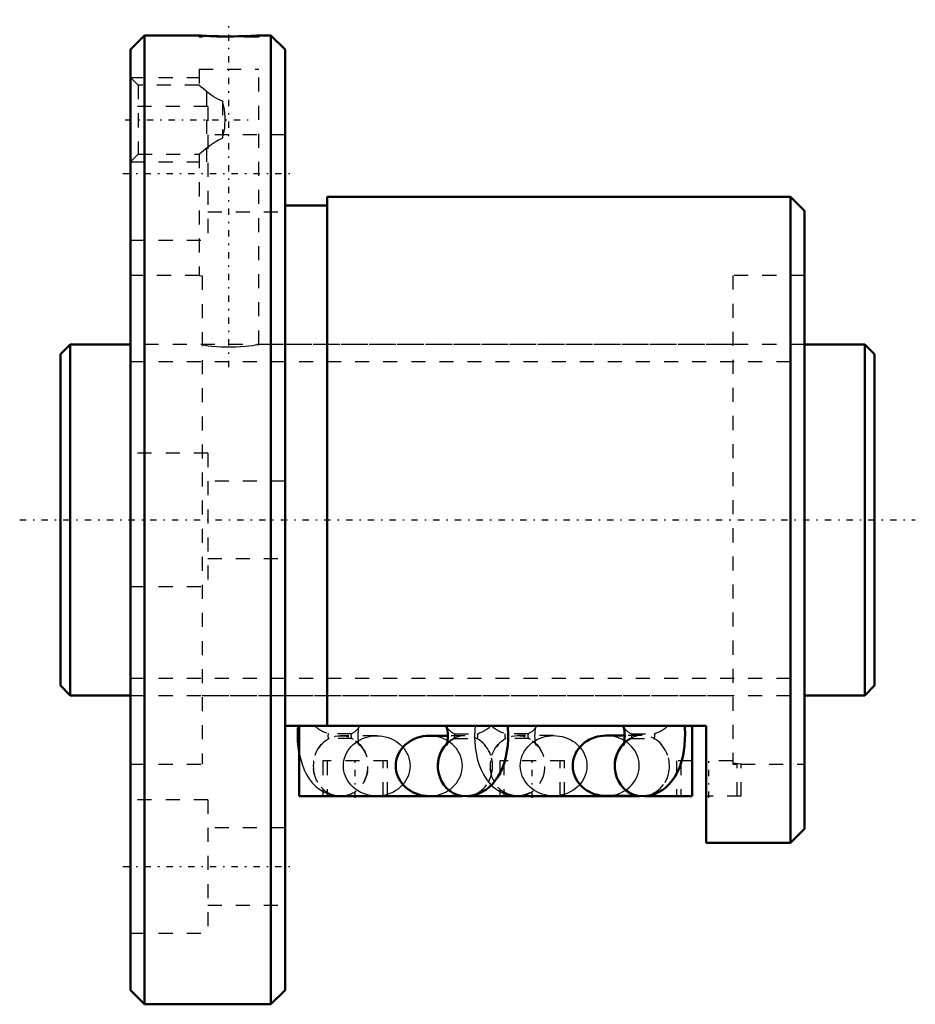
# Model space of a CAD drawing. Header units: millimetres. Extents: x -2.9 to 60.9, y -34.5 to 35.6.
import ezdxf

# ---------------------------------------------------------------- set-up
doc = ezdxf.new("R2010")
doc.units = ezdxf.units.MM
doc.linetypes.add('Center', pattern=[1.5, 0.45, -0.5, 0.05, -0.5])
doc.linetypes.add('Dashed', pattern=[2, 1, -1])
for name, color, linetype, lineweight in [('2d ConnectionPoints', 7, 'Continuous', 50), ('AM_0', 7, 'Continuous', 50), ('AM_5', 3, 'Continuous', 25), ('AM_7', 7, 'Center', 25), ('AM_9', 6, 'Dashed', 25)]:
    doc.layers.add(name, color=color, linetype=linetype, lineweight=lineweight)

# ---------------------------------------------------------------- blocks, each defined once
blk = doc.blocks.new('1_BIF2504V_5RR_Nut_0_in_BIF2504V_5RRG0_58LC0_000_4')
at = {"layer": 'AM_0'}
for p, q in [((6, 34.5), (5, 33.5)), ((9.875, 34.5), (6, 34.5)), ((6, 34.5), (6, -34.5)), ((15, 34.5), (14.118, 34.5)), ((15, 34.5), (15, -34.5)), ((16, 33.5), (15, 34.5)), ((5, 33.5), (5, -33.5)), ((16, 33.5), (16, -33.5)), ((52, 23), (19, 23)), ((19, 23), (19, -14.67)), ((52, 23), (52, -23)), ((53, 22), (52, 23)), ((19, 22.4), (16, 22.4)), ((53, 22), (53, -22)), ((46, -14.67), (16, -14.67)), ((17, -19.67), (17, -14.67)), ((45, -19.67), (45, -14.67)), ((46, -23), (46, -14.67)), ((27.596, -15.37), (26.265, -15.37)), ((40.196, -15.36), (38.865, -15.36)), ((28.65, -19.67), (17, -19.67)), ((19.756, -19.672), (19.788, -19.674)), ((41.25, -19.67), (29.001, -19.67)), ((32.352, -19.671), (32.388, -19.674)), ((38.865, -19.66), (41.172, -19.66)), ((45, -19.67), (41.601, -19.67)), ((52, -23), (53, -22)), ((46, -23), (52, -23)), ((5, -33.5), (6, -34.5)), ((15, -34.5), (16, -33.5)), ((6, -34.5), (15, -34.5))]:
    blk.add_line(p, q, dxfattribs=at)
for points in [[(14.125, 34.5), (14.121, 34.5), (14.069, 34.497), (13.96, 34.49), (13.793, 34.481), (13.58, 34.471), (13.315, 34.46), (13.02, 34.45), (12.688, 34.441), (12.346, 34.436), (11.983, 34.435), (11.633, 34.436), (11.282, 34.442), (10.962, 34.45), (10.662, 34.461), (10.407, 34.471), (10.191, 34.482), (10.031, 34.491), (9.924, 34.497), (9.875, 34.5)], [(16.939, -14.669), (16.915, -14.971), (16.904, -15.38), (16.915, -15.789), (16.951, -16.197), (16.998, -16.532)], [(27.499, -14.695), (27.501, -14.7), (27.513, -14.735), (27.533, -14.805), (27.556, -14.908), (27.576, -15.042), (27.591, -15.199), (27.596, -15.372), (27.591, -15.549), (27.576, -15.716), (27.554, -15.86), (27.532, -15.961), (27.512, -16.028), (27.5, -16.061), (27.499, -16.065)], [(28.837, -19.68), (29.147, -19.661), (29.461, -19.602), (29.76, -19.507), (30.042, -19.378), (30.306, -19.219), (30.55, -19.031), (30.775, -18.815), (30.981, -18.572), (31.171, -18.299), (31.343, -17.992), (31.497, -17.649), (31.629, -17.271), (31.735, -16.872), (31.813, -16.466), (31.864, -16.056), (31.891, -15.646), (31.895, -15.237), (31.875, -14.828), (31.861, -14.669)], [(40.099, -14.695), (40.101, -14.7), (40.113, -14.735), (40.133, -14.805), (40.156, -14.908), (40.176, -15.042), (40.191, -15.199), (40.196, -15.372), (40.191, -15.549), (40.176, -15.716), (40.154, -15.86), (40.132, -15.961), (40.112, -16.028), (40.1, -16.061), (40.099, -16.065)], [(41.437, -19.68), (41.747, -19.661), (42.061, -19.602), (42.36, -19.507), (42.642, -19.378), (42.906, -19.219), (43.15, -19.031), (43.375, -18.815), (43.581, -18.572), (43.771, -18.299), (43.943, -17.992), (44.097, -17.649), (44.229, -17.271), (44.335, -16.872), (44.413, -16.466), (44.464, -16.056), (44.491, -15.646), (44.495, -15.237), (44.475, -14.828), (44.461, -14.669)], [(26.265, -15.37), (26.058, -15.378), (25.853, -15.403), (25.651, -15.443), (25.454, -15.5), (25.263, -15.571), (25.079, -15.658), (24.905, -15.759), (24.74, -15.873), (24.588, -16), (24.448, -16.138), (24.322, -16.287), (24.211, -16.445), (24.115, -16.611), (24.036, -16.785), (23.974, -16.964), (23.929, -17.147), (23.902, -17.333), (23.893, -17.52), (23.902, -17.707), (23.929, -17.893), (23.974, -18.076), (24.036, -18.255), (24.115, -18.429), (24.211, -18.595), (24.322, -18.753), (24.448, -18.902), (24.588, -19.04), (24.74, -19.167), (24.905, -19.281), (25.079, -19.382), (25.263, -19.469), (25.454, -19.54), (25.651, -19.597), (25.853, -19.637), (26.058, -19.662), (26.265, -19.67)], [(38.865, -15.36), (38.658, -15.368), (38.453, -15.393), (38.251, -15.433), (38.054, -15.49), (37.863, -15.561), (37.679, -15.648), (37.505, -15.749), (37.34, -15.863), (37.188, -15.99), (37.048, -16.128), (36.922, -16.277), (36.811, -16.435), (36.715, -16.601), (36.636, -16.775), (36.574, -16.954), (36.529, -17.137), (36.502, -17.323), (36.493, -17.51), (36.502, -17.697), (36.529, -17.883), (36.574, -18.066), (36.636, -18.245), (36.715, -18.419), (36.811, -18.585), (36.922, -18.743), (37.048, -18.892), (37.188, -19.03), (37.34, -19.157), (37.505, -19.271), (37.679, -19.372), (37.863, -19.459), (38.054, -19.53), (38.251, -19.587), (38.453, -19.627), (38.658, -19.652), (38.865, -19.66)], [(19.788, -19.674), (19.883, -19.679), (19.963, -19.68)], [(32.388, -19.674), (32.483, -19.679), (32.563, -19.68)]]:
    blk.add_lwpolyline(points, dxfattribs=at)
for centre, major_axis, ratio, start_param, end_param in [((29.422, -13.733), (-1.92, -0.967), 0.694272, 6.260767, 6.283354), ((42.022, -13.733), (-1.92, -0.967), 0.694272, 6.260767, 6.283354), ((28.837, -17.53), (0, 2.15), 0.906308, 0.738816, 3.143102), ((28.837, -17.52), (0, -2.15), 0.906308, 3.876484, 4.714715), ((41.437, -17.53), (0, 2.15), 0.906308, 0.739196, 3.143085), ((41.437, -17.51), (0, -2.15), 0.906308, 3.874469, 4.71704), ((19.963, -17.53), (0, -2.15), 0.906308, 6.17752, 6.379671), ((32.563, -17.53), (0, -2.15), 0.906308, 6.186699, 6.379671)]:
    blk.add_ellipse(centre, major_axis=major_axis, ratio=ratio, start_param=start_param, end_param=end_param, dxfattribs=at)
at = {"layer": 'AM_5', "linetype": 'Dashed'}
for p, q in [((5, 31.5), (9.875, 31.5)), ((10.44, 25.5), (10.44, 31.5)), ((5, 25.5), (9.875, 25.5))]:
    blk.add_line(p, q, dxfattribs=at)
at = {"layer": 'AM_7'}
for p, q in [((12, 10.875), (12, 35.625)), ((4.602, 28.5), (13.368, 28.5)), ((4.45, 24.682), (16.55, 24.682)), ((21, -19.795), (21, -17.045)), ((33.6, -19.795), (33.6, -17.045)), ((46.2, -19.795), (46.2, -17.045)), ((4.45, -24.682), (16.55, -24.682))]:
    blk.add_line(p, q, dxfattribs=at)
at = {"layer": 'AM_9'}
for p, q in [((9.875, 34.5), (9.875, 34.39)), ((14.125, 34.39), (9.875, 34.39)), ((14.125, 34.39), (14.125, 34.5)), ((9.875, 32.09), (14.125, 32.09)), ((9.875, 32.09), (9.875, 30.957)), ((14.125, 12.5), (14.125, 32.09)), ((5.542, 30.958), (5, 31.5)), ((9.876, 30.958), (5.542, 30.958)), ((5.542, 30.958), (5.542, 26.041)), ((11.55, 29.816), (11.55, 27.184)), ((10.5, 29.432), (5, 29.432)), ((10.5, 29.432), (10.5, 19.932)), ((16, 27.432), (10.5, 27.432)), ((5, 25.5), (5.542, 26.041)), ((5.542, 26.041), (9.876, 26.041)), ((9.875, 26.043), (9.875, 17.4)), ((10.5, 21.932), (16, 21.932)), ((5, 19.932), (10.5, 19.932)), ((9.88, 17.4), (5, 17.4)), ((9.875, 17.4), (10.1, 17.374)), ((10.1, 17.374), (10.1, -17.4)), ((53, 17.4), (47.9, 17.4)), ((47.9, 17.4), (47.9, -17.4)), ((47.9, 12.5), (14.122, 12.5)), ((10.5, 4.75), (5, 4.75)), ((10.5, 4.75), (10.5, -4.75)), ((16, 2.75), (10.5, 2.75)), ((10.5, -2.75), (16, -2.75)), ((5, -4.75), (10.5, -4.75)), ((10.1, -12.5), (47.9, -12.5)), ((21.301, -14.695), (21.299, -14.7)), ((33.901, -14.695), (33.899, -14.7)), ((20.729, -15.227), (19.087, -15.227)), ((22.535, -15.37), (19.963, -15.37)), ((28.837, -15.37), (27.596, -15.37)), ((28.071, -15.227), (29.713, -15.227)), ((33.329, -15.227), (31.687, -15.227)), ((35.135, -15.36), (32.563, -15.36)), ((41.437, -15.36), (40.196, -15.36)), ((40.671, -15.227), (42.313, -15.227)), ((20.783, -15.58), (19.142, -15.58)), ((20.767, -15.576), (20.85, -15.623)), ((28.017, -15.58), (29.658, -15.58)), ((33.383, -15.58), (31.742, -15.58)), ((33.367, -15.576), (33.455, -15.626)), ((40.617, -15.58), (42.258, -15.58)), ((5, -17.4), (10.1, -17.4)), ((23.3, -17.17), (18.7, -17.17)), ((18.7, -17.17), (18.7, -19.67)), ((19, -17.17), (19, -19.67)), ((23, -19.67), (23, -17.17)), ((23.3, -19.67), (23.3, -17.17)), ((35.9, -17.17), (31.3, -17.17)), ((31.3, -17.17), (31.3, -19.67)), ((31.6, -17.17), (31.6, -19.67)), ((35.6, -19.67), (35.6, -17.17)), ((35.9, -19.67), (35.9, -17.17)), ((45, -17.17), (43.9, -17.17)), ((43.9, -17.17), (43.9, -19.67)), ((44.2, -17.17), (44.2, -19.67)), ((47.9, -17.17), (46, -17.17)), ((48.2, -17.4), (47.9, -17.368)), ((47.9, -17.4), (48.2, -17.4)), ((48.2, -19.67), (48.2, -17.4)), ((48.493, -17.4), (53, -17.4)), ((48.5, -19.67), (48.5, -17.4)), ((10.5, -19.932), (5, -19.932)), ((10.5, -19.932), (10.5, -29.432)), ((29.001, -19.67), (28.65, -19.67)), ((32.563, -19.66), (35.135, -19.66)), ((41.172, -19.66), (41.437, -19.66)), ((41.601, -19.67), (41.25, -19.67)), ((48.5, -19.67), (46, -19.67)), ((16, -21.932), (10.5, -21.932)), ((10.5, -27.432), (16, -27.432)), ((5, -29.432), (10.5, -29.432))]:
    blk.add_line(p, q, dxfattribs=at)
for points in [[(11.55, 29.816), (11.207, 29.969), (10.89, 30.162), (10.617, 30.355), (10.372, 30.544), (10.189, 30.693), (10.038, 30.82), (9.948, 30.896), (9.892, 30.944), (9.875, 30.958)], [(11.55, 27.184), (11.707, 27.907), (11.748, 28.663), (11.683, 29.241), (11.55, 29.816)], [(9.875, 26.041), (9.875, 26.042), (9.899, 26.062), (10.042, 26.184), (10.195, 26.312), (10.391, 26.471), (10.678, 26.69), (11.019, 26.922), (11.27, 27.064), (11.55, 27.184)], [(10.1, 12.464), (10.284, 12.437), (10.523, 12.406), (10.797, 12.377), (11.114, 12.35), (11.446, 12.331), (11.805, 12.32), (12.155, 12.319), (12.511, 12.329), (12.84, 12.347), (13.155, 12.372), (13.433, 12.401), (13.678, 12.432), (13.871, 12.459), (14.016, 12.482), (14.099, 12.496), (14.125, 12.5)], [(21.301, -16.065), (21.299, -16.06), (21.287, -16.025), (21.267, -15.955), (21.244, -15.852), (21.224, -15.718), (21.209, -15.561), (21.204, -15.388), (21.209, -15.211), (21.224, -15.044), (21.246, -14.9), (21.268, -14.799), (21.288, -14.732), (21.3, -14.699)], [(29.539, -14.669), (29.515, -14.971), (29.504, -15.38), (29.505, -15.514)], [(33.901, -16.065), (33.899, -16.06), (33.887, -16.025), (33.867, -15.955), (33.844, -15.852), (33.824, -15.718), (33.809, -15.561), (33.804, -15.388), (33.809, -15.211), (33.824, -15.044), (33.846, -14.9), (33.868, -14.799), (33.888, -14.732), (33.9, -14.699)], [(22.535, -19.67), (22.328, -19.662), (22.123, -19.637), (21.921, -19.597), (21.723, -19.54), (21.532, -19.469), (21.349, -19.382), (21.174, -19.281), (21.01, -19.167), (20.857, -19.04), (20.718, -18.902), (20.592, -18.753), (20.48, -18.595), (20.385, -18.429), (20.306, -18.255), (20.243, -18.076), (20.199, -17.893), (20.172, -17.707), (20.163, -17.52), (20.172, -17.333), (20.199, -17.147), (20.243, -16.964), (20.306, -16.785), (20.385, -16.611), (20.48, -16.445), (20.592, -16.287), (20.718, -16.138), (20.857, -16), (21.01, -15.873), (21.174, -15.759), (21.349, -15.658), (21.532, -15.571), (21.723, -15.5), (21.921, -15.443), (22.123, -15.403), (22.328, -15.378), (22.535, -15.37)], [(22.535, -15.37), (22.742, -15.378), (22.947, -15.403), (23.149, -15.443), (23.346, -15.5), (23.537, -15.571), (23.721, -15.658), (23.895, -15.759), (24.06, -15.873), (24.212, -16), (24.352, -16.138), (24.478, -16.287), (24.589, -16.445), (24.685, -16.611), (24.764, -16.785), (24.826, -16.964), (24.871, -17.147), (24.898, -17.333), (24.907, -17.52), (24.898, -17.707), (24.871, -17.893), (24.826, -18.076), (24.764, -18.255), (24.685, -18.429), (24.589, -18.595), (24.478, -18.753), (24.352, -18.902), (24.212, -19.04), (24.06, -19.167), (23.895, -19.281), (23.721, -19.382), (23.537, -19.469), (23.346, -19.54), (23.149, -19.597), (22.947, -19.637), (22.742, -19.662), (22.535, -19.67)], [(26.265, -19.67), (26.472, -19.662), (26.677, -19.637), (26.879, -19.597), (27.077, -19.54), (27.268, -19.469), (27.451, -19.382), (27.626, -19.281), (27.79, -19.167), (27.943, -19.04), (28.082, -18.902), (28.208, -18.753), (28.32, -18.595), (28.415, -18.429), (28.494, -18.255), (28.557, -18.076), (28.601, -17.893), (28.628, -17.707), (28.637, -17.52), (28.628, -17.333), (28.601, -17.147), (28.557, -16.964), (28.494, -16.785), (28.415, -16.611), (28.32, -16.445), (28.208, -16.287), (28.082, -16.138), (27.943, -16), (27.79, -15.873), (27.626, -15.759), (27.451, -15.658), (27.268, -15.571), (27.077, -15.5), (26.879, -15.443), (26.677, -15.403), (26.472, -15.378), (26.265, -15.37)], [(35.135, -19.66), (34.928, -19.652), (34.723, -19.627), (34.521, -19.587), (34.323, -19.53), (34.132, -19.459), (33.949, -19.372), (33.774, -19.271), (33.61, -19.157), (33.457, -19.03), (33.318, -18.892), (33.192, -18.743), (33.08, -18.585), (32.985, -18.419), (32.906, -18.245), (32.843, -18.066), (32.799, -17.883), (32.772, -17.697), (32.763, -17.51), (32.772, -17.323), (32.799, -17.137), (32.843, -16.954), (32.906, -16.775), (32.985, -16.601), (33.08, -16.435), (33.192, -16.277), (33.318, -16.128), (33.457, -15.99), (33.61, -15.863), (33.774, -15.749), (33.949, -15.648), (34.132, -15.561), (34.323, -15.49), (34.521, -15.433), (34.723, -15.393), (34.928, -15.368), (35.135, -15.36)], [(35.135, -15.36), (35.342, -15.368), (35.547, -15.393), (35.749, -15.433), (35.946, -15.49), (36.137, -15.561), (36.321, -15.648), (36.495, -15.749), (36.66, -15.863), (36.812, -15.99), (36.952, -16.128), (37.078, -16.277), (37.189, -16.435), (37.285, -16.601), (37.364, -16.775), (37.426, -16.954), (37.471, -17.137), (37.498, -17.323), (37.507, -17.51)], [(41.237, -17.51), (41.228, -17.323), (41.201, -17.137), (41.157, -16.954), (41.094, -16.775), (41.015, -16.601), (40.92, -16.435), (40.808, -16.277), (40.682, -16.128), (40.543, -15.99), (40.39, -15.863), (40.226, -15.749), (40.051, -15.648), (39.868, -15.561), (39.677, -15.49), (39.479, -15.433), (39.277, -15.393), (39.072, -15.368), (38.865, -15.36)], [(21.013, -15.737), (21.047, -15.765), (21.162, -15.875), (21.239, -15.966), (21.282, -16.029), (21.299, -16.061), (21.301, -16.065)], [(27.499, -16.065), (27.501, -16.06), (27.521, -16.026), (27.565, -15.961), (27.654, -15.858), (27.776, -15.745), (27.941, -15.629), (28.033, -15.576)], [(29.505, -15.514), (29.515, -15.789), (29.551, -16.197), (29.61, -16.601), (29.696, -17.003), (29.814, -17.404), (29.968, -17.803), (30.138, -18.144), (30.329, -18.449), (30.538, -18.718), (30.695, -18.887)], [(33.606, -15.731), (33.647, -15.765), (33.762, -15.875), (33.839, -15.966), (33.882, -16.029), (33.899, -16.061), (33.901, -16.065)], [(40.099, -16.065), (40.101, -16.06), (40.121, -16.026), (40.165, -15.961), (40.254, -15.858), (40.376, -15.745), (40.541, -15.629), (40.633, -15.576)], [(16.998, -16.532), (17.01, -16.601), (17.096, -17.003), (17.214, -17.404), (17.368, -17.803), (17.538, -18.144), (17.729, -18.449), (17.938, -18.718), (18.165, -18.954), (18.41, -19.158), (18.672, -19.331), (18.95, -19.47), (18.998, -19.49)], [(37.507, -17.51), (37.498, -17.697), (37.471, -17.883), (37.426, -18.066), (37.364, -18.245), (37.285, -18.419), (37.189, -18.585), (37.078, -18.743), (36.952, -18.892), (36.812, -19.03), (36.66, -19.157), (36.495, -19.271), (36.321, -19.372), (36.137, -19.459), (35.946, -19.53), (35.749, -19.587), (35.547, -19.627), (35.342, -19.652), (35.135, -19.66)], [(38.865, -19.66), (39.072, -19.652), (39.277, -19.627), (39.479, -19.587), (39.677, -19.53), (39.868, -19.459), (40.051, -19.372), (40.226, -19.271), (40.39, -19.157), (40.543, -19.03), (40.682, -18.892), (40.808, -18.743), (40.92, -18.585), (41.015, -18.419), (41.094, -18.245), (41.157, -18.066), (41.201, -17.883), (41.228, -17.697), (41.237, -17.51)], [(48.5, -17.4), (48.488, -17.398), (48.416, -17.389), (48.286, -17.373), (48.092, -17.351), (47.9, -17.331)], [(30.695, -18.887), (30.765, -18.954), (31.01, -19.158), (31.272, -19.331), (31.55, -19.47), (31.598, -19.49)], [(18.998, -19.49), (19.242, -19.576), (19.576, -19.65), (19.756, -19.672)], [(31.598, -19.49), (31.842, -19.576), (32.176, -19.65), (32.352, -19.671)]]:
    blk.add_lwpolyline(points, dxfattribs=at)
for centre, major_axis, ratio, start_param, end_param in [((19.378, -13.733), (-1.92, 0.967), 0.694272, 1.232783, 1.76365), ((19.378, -13.733), (-1.92, 0.967), 0.694272, 2.633143, 3.164011), ((29.422, -13.733), (-1.92, -0.967), 0.694272, 0.000169, 0.508449), ((29.422, -13.733), (-1.92, -0.967), 0.694272, 1.377943, 1.90881), ((31.978, -13.733), (-1.92, 0.967), 0.694272, 1.232783, 1.76365), ((31.978, -13.733), (-1.92, 0.967), 0.694272, 2.633143, 3.164011), ((42.022, -13.733), (-1.92, -0.967), 0.694272, 0.000169, 0.508449), ((42.022, -13.733), (-1.92, -0.967), 0.694272, 1.377943, 1.90881), ((19.142, -15.38), (0, 0.2), 0.422618, 0.698132, 3.141593), ((20.783, -15.38), (0, 0.2), 0.422618, 0.698132, 3.141593), ((28.837, -17.52), (0, -2.15), 0.906308, 4.714715, 10.159669), ((28.017, -15.38), (0, -0.2), 0.422618, 0, 2.443461), ((29.658, -15.38), (0, -0.2), 0.422618, 6.283185, 8.726646), ((31.742, -15.38), (0, 0.2), 0.422618, 0.698132, 3.141593), ((33.383, -15.38), (0, 0.2), 0.422618, 0.698132, 3.141593), ((41.437, -17.51), (0, -2.15), 0.906308, 4.71704, 10.157654), ((40.617, -15.38), (0, -0.2), 0.422618, 0, 2.443461), ((42.258, -15.38), (0, -0.2), 0.422618, 6.283185, 8.726646), ((19.963, -17.53), (0, -2.15), 0.906308, 3.576339, 6.17752), ((19.963, -17.53), (0, -2.15), 0.906308, 0.096486, 2.706846), ((28.837, -17.53), (0, 2.15), 0.906308, 0.584465, 0.738816), ((28.837, -17.53), (0, 2.15), 0.906308, 0.434747, 0.467399), ((28.837, -17.53), (0, 2.15), 0.906308, 3.143102, 5.848439), ((32.563, -17.53), (0, -2.15), 0.906308, 3.576339, 6.186699), ((32.563, -17.53), (0, -2.15), 0.906308, 0.096486, 2.706846), ((41.437, -17.53), (0, 2.15), 0.906308, 0.58317, 0.739196), ((41.437, -17.53), (0, 2.15), 0.906308, 0.434747, 0.467716), ((41.437, -17.53), (0, 2.15), 0.906308, 3.143085, 5.848439)]:
    blk.add_ellipse(centre, major_axis=major_axis, ratio=ratio, start_param=start_param, end_param=end_param, dxfattribs=at)
for centre in [(19.963, -17.52), (32.563, -17.51)]:
    blk.add_ellipse(centre, major_axis=(0, -2.15), ratio=0.906308, dxfattribs=at)
blk = doc.blocks.new('2_BIF2504V_5RR000_Shaft_0_in_BIF2504V_5RRG0_58LC0_000_4')
at = {"layer": 'AM_0'}
for p, q in [((0.7, 12.5), (0, 11.8)), ((5, 12.5), (0.7, 12.5)), ((0.7, 12.5), (0.7, -12.5)), ((57.3, 12.5), (53, 12.5)), ((57.3, 12.5), (57.3, -12.5)), ((58, 11.8), (57.3, 12.5)), ((0, 11.8), (0, -11.8)), ((58, 11.8), (58, -11.8)), ((0, -11.8), (0.7, -12.5)), ((57.3, -12.5), (58, -11.8)), ((0.7, -12.5), (5, -12.5)), ((53, -12.5), (57.3, -12.5))]:
    blk.add_line(p, q, dxfattribs=at)
at = {"layer": 'AM_5', "linetype": 'Dashed'}
for p, q in [((5, 11.273), (53, 11.273)), ((5, -11.273), (53, -11.273))]:
    blk.add_line(p, q, dxfattribs=at)
at = {"layer": 'AM_7'}
blk.add_line((-2.9, 0), (60.9, 0), dxfattribs=at)
at = {"layer": 'AM_9'}
for p, q in [((53, 12.5), (5, 12.5)), ((5, -12.5), (53, -12.5))]:
    blk.add_line(p, q, dxfattribs=at)

msp = doc.modelspace()

# ---------------------------------------------------------------- linework, layer by layer
at = {"layer": '2d ConnectionPoints'}
for p in [(0, 0), (5, 0)]:
    msp.add_point(p, dxfattribs=at)

# ---------------------------------------------------------------- block references
for name in ['1_BIF2504V_5RR_Nut_0_in_BIF2504V_5RRG0_58LC0_000_4', '2_BIF2504V_5RR000_Shaft_0_in_BIF2504V_5RRG0_58LC0_000_4']:
    msp.add_blockref(name, (0, 0))

doc.saveas('drawing.dxf')
